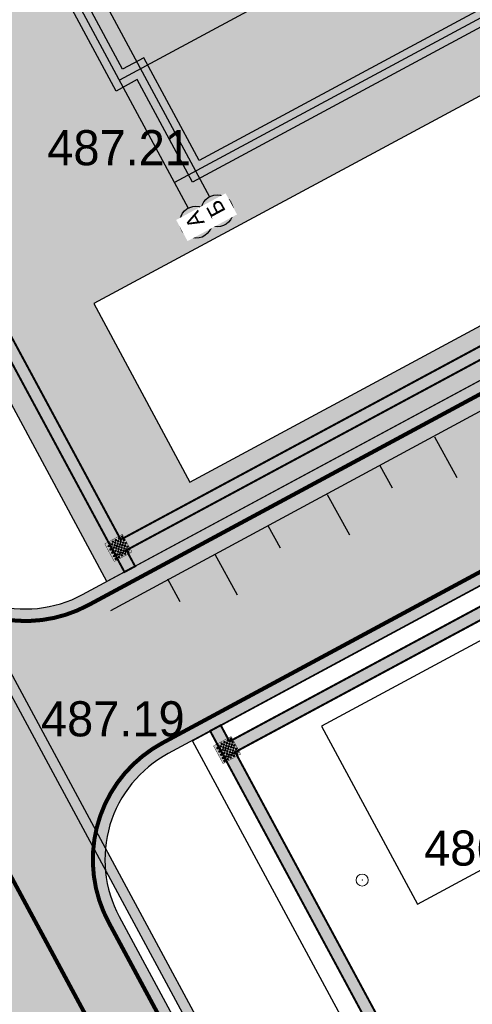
# Model space of a CAD drawing. Extents: x -516234 to 73329, y -4499813 to 47259.
# Tile 38 of 256: x 29626 to 29637, y 36946 to 36971. Entities that reach past the tile are written whole.
import ezdxf

# ---------------------------------------------------------------- set-up
doc = ezdxf.new("R2010")
doc.units = 0
doc.header["$LTSCALE"] = 0.5
doc.header["$MEASUREMENT"] = 0
doc.header["$PDMODE"] = 32
doc.header["$PDSIZE"] = 0.3
doc.linetypes.add('ACAD_ISO03W100', pattern=[30, 12, -18])
for name, color, linetype in [('(002) Рамка', 7, 'Continuous'), ('(004) Точки рельефа', 7, 'Continuous'), ('(007) Здания', 7, 'Continuous'), ('7_газон', 7, 'Continuous'), ('7_лоток', 150, 'Continuous'), ('STOYANKA', 7, 'Continuous'), ("YO'LLLLLLLLLLLLLLLLLLLLL", 7, 'Continuous'), ('ТАКТИЛ', 40, 'Continuous'), ('Штрих Стекло', 7, 'Continuous')]:
    doc.layers.add(name, color=color, linetype=linetype)
doc.styles.add('D-431', font='d431.ttf')
doc.styles.add('style2', font='times.ttf')

# ---------------------------------------------------------------- blocks, each defined once
blk = doc.blocks.new('9633')
at = {"layer": '(004) Точки рельефа', "lineweight": 0, "style": 'D-431'}
for s, p in [('487.21', (28660.36493431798, 36967.28729103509)), ('487.19', (28660.20804909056, 36953.05632561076)), ('486.29', (28669.75343431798, 36949.8350114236))]:
    blk.add_text(s, height=0.875, dxfattribs=at).set_placement(p)
blk = doc.blocks.new('whrthtrh')
at = {"lineweight": 0, "true_color": 0xfeeab9}
h = blk.add_hatch(color=254, dxfattribs=at)
h.dxf.hatch_style = 1
h.paths.add_polyline_path([(545876.9902262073, 4536786.562103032), (545864.1364484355, 4536779.638202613), (545862.7611531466, 4536782.191350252), (545862.2329157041, 4536781.9068064), (545857.2059743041, 4536791.23900122), (545857.7342117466, 4536791.523545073), (545856.5486123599, 4536793.724534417), (545856.0203749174, 4536793.439990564), (545850.9934335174, 4536802.772185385), (545851.5216709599, 4536803.056729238), (545850.146375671, 4536805.609876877), (545863.0001534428, 4536812.533777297), (545864.3754487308, 4536809.980629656), (545864.9036861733, 4536810.26517351), (545869.9306275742, 4536800.932978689), (545869.4023901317, 4536800.648434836), (545870.545618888, 4536798.526103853), (545871.0738563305, 4536798.810647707), (545876.1431683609, 4536789.399794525), (545875.6149309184, 4536789.115250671)])
at = {"layer": '(002) Рамка', "flags": 128}
for points in [[(545876.9902262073, 4536786.562103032), (545864.1364484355, 4536779.638202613), (545862.7611531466, 4536782.191350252), (545862.2329157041, 4536781.9068064), (545857.2059743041, 4536791.23900122), (545857.7342117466, 4536791.523545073), (545856.5486123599, 4536793.724534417), (545856.0203749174, 4536793.439990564), (545850.9934335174, 4536802.772185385), (545851.5216709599, 4536803.056729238), (545850.146375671, 4536805.609876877), (545863.0001534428, 4536812.533777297), (545864.3754487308, 4536809.980629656), (545864.9036861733, 4536810.26517351), (545869.9306275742, 4536800.932978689), (545869.4023901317, 4536800.648434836), (545870.545618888, 4536798.526103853), (545871.0738563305, 4536798.810647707), (545876.1431683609, 4536789.399794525), (545875.6149309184, 4536789.115250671)], [(545876.4483720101, 4536786.724565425), (545864.2989108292, 4536780.18005681), (545862.9236155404, 4536782.73320445), (545862.3953780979, 4536782.448660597), (545857.7478285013, 4536791.076538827), (545858.2760659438, 4536791.361082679), (545856.7110747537, 4536794.266388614), (545856.1828373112, 4536793.981844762), (545851.5352877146, 4536802.609722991), (545852.063525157, 4536802.894266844), (545850.6882298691, 4536805.447414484), (545862.83769105, 4536811.991923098), (545864.212986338, 4536809.438775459), (545864.7412237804, 4536809.723319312), (545869.3887733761, 4536801.095441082), (545868.8605359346, 4536800.810897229), (545870.3831564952, 4536797.984249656), (545870.9113939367, 4536798.268793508), (545875.6013141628, 4536789.562256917), (545875.0730767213, 4536789.277713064)]]:
    blk.add_lwpolyline(points, close=True, dxfattribs=at)
for points in [[(545850.4173027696, 4536805.52864568), (545864.5599632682, 4536779.273702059)], [(545849.889065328, 4536805.244101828), (545864.0317258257, 4536778.989158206)], [(545876.691444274, 4536789.922303), (545862.3141469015, 4536782.177733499)], [(545878.0667395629, 4536787.36915536), (545863.6894421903, 4536779.624585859)]]:
    blk.add_lwpolyline(points, dxfattribs=at)
at = {"layer": '(002) Рамка'}
blk.add_circle((545864.7496591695, 4536778.921543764), 0.4, dxfattribs=at)
at = {"insert": (545864.6225938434, 4536778.723050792), "char_height": 0.4, "width": 0.198660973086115, "attachment_point": 1, "rotation": 118.30897689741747, "style": 'style2', "bg_fill": 2}
blk.add_mtext('{\\fArial|b0|i0|c204|p34;Б}', dxfattribs=at)
at = {"layer": '(002) Рамка'}
blk.add_circle((545864.2214217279, 4536778.636999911), 0.4, dxfattribs=at)
at = {"insert": (545864.0943564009, 4536778.438506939), "char_height": 0.4, "width": 0.198660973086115, "attachment_point": 1, "rotation": 118.30897689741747, "style": 'style2', "bg_fill": 2}
blk.add_mtext('{\\fArial|b0|i0|c204|p34;А}', dxfattribs=at)
blk = doc.blocks.new('345')
at = {"color": 6, "lineweight": 30}
for points, elevation in [([(22762368.85675858, 521682.9312954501), (22762369.3451204, 521681.8847036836)], -419.6640572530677), ([(22762353.09207296, 521674.1566153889), (22762370.00763466, 521682.1924965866)], -419.6640572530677), ([(22762366.187624, 521681.6827453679), (22762366.67598581, 521680.6361536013)], -419.6640572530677), ([(22762367.77727546, 521681.8274762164), (22762368.04702114, 521681.2470277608)], -419.6640572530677), ([(22762363.51848942, 521680.4341952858), (22762364.00685123, 521679.3876035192)], -419.6640572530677), ([(22762365.10814087, 521680.5789261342), (22762365.37788656, 521679.9984776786)], -419.6640572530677), ([(22762362.43900629, 521679.3303760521), (22762362.70875197, 521678.7499275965)], -419.6640572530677), ([(22762360.86109172, 521679.1622420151), (22762361.34945353, 521678.1156502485)], -419.6640572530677), ([(22762359.69786288, 521678.0207796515), (22762359.96760856, 521677.4403311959)], -839.3281145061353), ([(22762358.11994831, 521677.8526456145), (22762358.60831012, 521676.8060538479)], -839.3281145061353), ([(22762355.26233917, 521676.4824204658), (22762355.75070099, 521675.4358286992)], -419.6640572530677), ([(22762356.84025374, 521676.6505545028), (22762357.10999943, 521676.0701060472)], -419.6640572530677), ([(22762354.28842517, 521675.4291314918), (22762354.55817086, 521674.8486830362)], -419.6640572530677)]:
    blk.add_lwpolyline(points, dxfattribs=dict(at, elevation=elevation))
blk = doc.blocks.new('ётактил')
at = {"layer": 'ТАКТИЛ', "lineweight": 30, "ltscale": 2}
h = blk.add_hatch(color=40, dxfattribs=at)
h.dxf.hatch_style = 1
h.paths.add_polyline_path([(132058.6946550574, 43265.0262908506), (132058.6946550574, 43264.5262908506), (132059.1946550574, 43264.5262908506), (132059.1946550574, 43265.0262908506)])
h = blk.add_hatch(color=1, dxfattribs=at)
h.dxf.hatch_style = 1
edge = h.paths.add_edge_path()
edge.add_arc((132058.74294341, 43264.99011024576), 0.02, 0, 360)
h = blk.add_hatch(color=1, dxfattribs=at)
h.dxf.hatch_style = 1
edge = h.paths.add_edge_path()
edge.add_arc((132058.74294341, 43264.90078456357), 0.02, 0, 360)
h = blk.add_hatch(color=1, dxfattribs=at)
h.dxf.hatch_style = 1
edge = h.paths.add_edge_path()
edge.add_arc((132058.7894146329, 43264.94445081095), 0.02, 0, 360)
h = blk.add_hatch(color=1, dxfattribs=at)
h.dxf.hatch_style = 1
edge = h.paths.add_edge_path()
edge.add_arc((132058.7894146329, 43264.85512512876), 0.02, 0, 360)
h = blk.add_hatch(color=1, dxfattribs=at)
h.dxf.hatch_style = 1
edge = h.paths.add_edge_path()
edge.add_arc((132058.840005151, 43264.99011024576), 0.02, 0, 360)
h = blk.add_hatch(color=1, dxfattribs=at)
h.dxf.hatch_style = 1
edge = h.paths.add_edge_path()
edge.add_arc((132058.840005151, 43264.90078456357), 0.02, 0, 360)
h = blk.add_hatch(color=1, dxfattribs=at)
h.dxf.hatch_style = 1
edge = h.paths.add_edge_path()
edge.add_arc((132058.8859739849, 43264.94445081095), 0.02, 0, 360)
h = blk.add_hatch(color=1, dxfattribs=at)
h.dxf.hatch_style = 1
edge = h.paths.add_edge_path()
edge.add_arc((132058.8859739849, 43264.85512512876), 0.02, 0, 360)
h = blk.add_hatch(color=1, dxfattribs=at)
h.dxf.hatch_style = 1
edge = h.paths.add_edge_path()
edge.add_arc((132058.9291368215, 43264.99011024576), 0.02, 0, 360)
h = blk.add_hatch(color=1, dxfattribs=at)
h.dxf.hatch_style = 1
edge = h.paths.add_edge_path()
edge.add_arc((132058.9291368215, 43264.90078456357), 0.02, 0, 360)
h = blk.add_hatch(color=1, dxfattribs=at)
h.dxf.hatch_style = 1
edge = h.paths.add_edge_path()
edge.add_arc((132058.9756080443, 43264.94445081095), 0.02, 0, 360)
h = blk.add_hatch(color=1, dxfattribs=at)
h.dxf.hatch_style = 1
edge = h.paths.add_edge_path()
edge.add_arc((132058.9756080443, 43264.85512512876), 0.02, 0, 360)
h = blk.add_hatch(color=1, dxfattribs=at)
h.dxf.hatch_style = 1
edge = h.paths.add_edge_path()
edge.add_arc((132059.0261985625, 43264.99011024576), 0.02, 0, 360)
h = blk.add_hatch(color=1, dxfattribs=at)
h.dxf.hatch_style = 1
edge = h.paths.add_edge_path()
edge.add_arc((132059.0261985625, 43264.90078456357), 0.02, 0, 360)
h = blk.add_hatch(color=1, dxfattribs=at)
h.dxf.hatch_style = 1
edge = h.paths.add_edge_path()
edge.add_arc((132059.0721673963, 43264.94445081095), 0.02, 0, 360)
h = blk.add_hatch(color=1, dxfattribs=at)
h.dxf.hatch_style = 1
edge = h.paths.add_edge_path()
edge.add_arc((132059.0721673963, 43264.85512512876), 0.02, 0, 360)
h = blk.add_hatch(color=1, dxfattribs=at)
h.dxf.hatch_style = 1
edge = h.paths.add_edge_path()
edge.add_arc((132059.1047372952, 43264.99011024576), 0.02, 0, 360)
h = blk.add_hatch(color=1, dxfattribs=at)
h.dxf.hatch_style = 1
edge = h.paths.add_edge_path()
edge.add_arc((132059.1047372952, 43264.90078456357), 0.02, 0, 360)
h = blk.add_hatch(color=1, dxfattribs=at)
h.dxf.hatch_style = 1
edge = h.paths.add_edge_path()
edge.add_arc((132059.151208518, 43264.94445081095), 0.02, 0, 360)
h = blk.add_hatch(color=1, dxfattribs=at)
h.dxf.hatch_style = 1
edge = h.paths.add_edge_path()
edge.add_arc((132059.151208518, 43264.85512512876), 0.02, 0, 360)
h = blk.add_hatch(color=1, dxfattribs=at)
h.dxf.hatch_style = 1
edge = h.paths.add_edge_path()
edge.add_arc((132058.74294341, 43264.8122477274), 0.02, 0, 360)
h = blk.add_hatch(color=1, dxfattribs=at)
h.dxf.hatch_style = 1
edge = h.paths.add_edge_path()
edge.add_arc((132058.74294341, 43264.72805481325), 0.02, 0, 360)
h = blk.add_hatch(color=1, dxfattribs=at)
h.dxf.hatch_style = 1
edge = h.paths.add_edge_path()
edge.add_arc((132058.74294341, 43264.6328701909), 0.02, 0, 360)
h = blk.add_hatch(color=1, dxfattribs=at)
h.dxf.hatch_style = 1
edge = h.paths.add_edge_path()
edge.add_arc((132058.7894146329, 43264.76658829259), 0.02, 0, 360)
h = blk.add_hatch(color=1, dxfattribs=at)
h.dxf.hatch_style = 1
edge = h.paths.add_edge_path()
edge.add_arc((132058.7894146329, 43264.68239537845), 0.02, 0, 360)
h = blk.add_hatch(color=1, dxfattribs=at)
h.dxf.hatch_style = 1
edge = h.paths.add_edge_path()
edge.add_arc((132058.840005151, 43264.8122477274), 0.02, 0, 360)
h = blk.add_hatch(color=1, dxfattribs=at)
h.dxf.hatch_style = 1
edge = h.paths.add_edge_path()
edge.add_arc((132058.840005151, 43264.72805481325), 0.02, 0, 360)
h = blk.add_hatch(color=1, dxfattribs=at)
h.dxf.hatch_style = 1
edge = h.paths.add_edge_path()
edge.add_arc((132058.840005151, 43264.6328701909), 0.02, 0, 360)
h = blk.add_hatch(color=1, dxfattribs=at)
h.dxf.hatch_style = 1
edge = h.paths.add_edge_path()
edge.add_arc((132058.8859739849, 43264.76658829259), 0.02, 0, 360)
h = blk.add_hatch(color=1, dxfattribs=at)
h.dxf.hatch_style = 1
edge = h.paths.add_edge_path()
edge.add_arc((132058.8859739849, 43264.68239537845), 0.02, 0, 360)
h = blk.add_hatch(color=1, dxfattribs=at)
h.dxf.hatch_style = 1
edge = h.paths.add_edge_path()
edge.add_arc((132058.9291368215, 43264.8122477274), 0.02, 0, 360)
h = blk.add_hatch(color=1, dxfattribs=at)
h.dxf.hatch_style = 1
edge = h.paths.add_edge_path()
edge.add_arc((132058.9291368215, 43264.72805481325), 0.02, 0, 360)
h = blk.add_hatch(color=1, dxfattribs=at)
h.dxf.hatch_style = 1
edge = h.paths.add_edge_path()
edge.add_arc((132058.9291368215, 43264.6328701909), 0.02, 0, 360)
h = blk.add_hatch(color=1, dxfattribs=at)
h.dxf.hatch_style = 1
edge = h.paths.add_edge_path()
edge.add_arc((132058.9756080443, 43264.76658829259), 0.02, 0, 360)
h = blk.add_hatch(color=1, dxfattribs=at)
h.dxf.hatch_style = 1
edge = h.paths.add_edge_path()
edge.add_arc((132058.9756080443, 43264.68239537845), 0.02, 0, 360)
h = blk.add_hatch(color=1, dxfattribs=at)
h.dxf.hatch_style = 1
edge = h.paths.add_edge_path()
edge.add_arc((132059.0261985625, 43264.8122477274), 0.02, 0, 360)
h = blk.add_hatch(color=1, dxfattribs=at)
h.dxf.hatch_style = 1
edge = h.paths.add_edge_path()
edge.add_arc((132059.0261985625, 43264.72805481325), 0.02, 0, 360)
h = blk.add_hatch(color=1, dxfattribs=at)
h.dxf.hatch_style = 1
edge = h.paths.add_edge_path()
edge.add_arc((132059.0261985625, 43264.6328701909), 0.02, 0, 360)
h = blk.add_hatch(color=1, dxfattribs=at)
h.dxf.hatch_style = 1
edge = h.paths.add_edge_path()
edge.add_arc((132059.0721673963, 43264.76658829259), 0.02, 0, 360)
h = blk.add_hatch(color=1, dxfattribs=at)
h.dxf.hatch_style = 1
edge = h.paths.add_edge_path()
edge.add_arc((132059.0721673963, 43264.68239537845), 0.02, 0, 360)
h = blk.add_hatch(color=1, dxfattribs=at)
h.dxf.hatch_style = 1
edge = h.paths.add_edge_path()
edge.add_arc((132059.1047372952, 43264.8122477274), 0.02, 0, 360)
h = blk.add_hatch(color=1, dxfattribs=at)
h.dxf.hatch_style = 1
edge = h.paths.add_edge_path()
edge.add_arc((132059.1047372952, 43264.72805481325), 0.02, 0, 360)
h = blk.add_hatch(color=1, dxfattribs=at)
h.dxf.hatch_style = 1
edge = h.paths.add_edge_path()
edge.add_arc((132059.1047372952, 43264.6328701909), 0.02, 0, 360)
h = blk.add_hatch(color=1, dxfattribs=at)
h.dxf.hatch_style = 1
edge = h.paths.add_edge_path()
edge.add_arc((132059.151208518, 43264.76658829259), 0.02, 0, 360)
h = blk.add_hatch(color=1, dxfattribs=at)
h.dxf.hatch_style = 1
edge = h.paths.add_edge_path()
edge.add_arc((132059.151208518, 43264.68239537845), 0.02, 0, 360)
h = blk.add_hatch(color=1, dxfattribs=at)
h.dxf.hatch_style = 1
edge = h.paths.add_edge_path()
edge.add_arc((132058.7894146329, 43264.58721075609), 0.02, 0, 360)
h = blk.add_hatch(color=1, dxfattribs=at)
h.dxf.hatch_style = 1
edge = h.paths.add_edge_path()
edge.add_arc((132058.8859739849, 43264.58721075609), 0.02, 0, 360)
h = blk.add_hatch(color=1, dxfattribs=at)
h.dxf.hatch_style = 1
edge = h.paths.add_edge_path()
edge.add_arc((132058.9756080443, 43264.58721075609), 0.02, 0, 360)
h = blk.add_hatch(color=1, dxfattribs=at)
h.dxf.hatch_style = 1
edge = h.paths.add_edge_path()
edge.add_arc((132059.0721673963, 43264.58721075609), 0.02, 0, 360)
h = blk.add_hatch(color=1, dxfattribs=at)
h.dxf.hatch_style = 1
edge = h.paths.add_edge_path()
edge.add_arc((132059.151208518, 43264.58721075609), 0.02, 0, 360)
at = {"color": 1, "lineweight": 5, "ltscale": 2}
for centre in [(132058.74294341, 43264.99011024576), (132058.74294341, 43264.90078456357), (132058.7894146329, 43264.94445081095), (132058.7894146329, 43264.85512512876), (132058.840005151, 43264.99011024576), (132058.840005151, 43264.90078456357), (132058.8859739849, 43264.94445081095), (132058.8859739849, 43264.85512512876), (132058.9291368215, 43264.99011024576), (132058.9291368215, 43264.90078456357), (132058.9756080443, 43264.94445081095), (132058.9756080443, 43264.85512512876), (132059.0261985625, 43264.99011024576), (132059.0261985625, 43264.90078456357), (132059.0721673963, 43264.94445081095), (132059.0721673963, 43264.85512512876), (132059.1047372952, 43264.99011024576), (132059.1047372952, 43264.90078456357), (132059.151208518, 43264.94445081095), (132059.151208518, 43264.85512512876), (132058.74294341, 43264.8122477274), (132058.74294341, 43264.72805481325), (132058.74294341, 43264.6328701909), (132058.7894146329, 43264.76658829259), (132058.7894146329, 43264.68239537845), (132058.840005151, 43264.8122477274), (132058.840005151, 43264.72805481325), (132058.840005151, 43264.6328701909), (132058.8859739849, 43264.76658829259), (132058.8859739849, 43264.68239537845), (132058.9291368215, 43264.8122477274), (132058.9291368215, 43264.72805481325), (132058.9291368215, 43264.6328701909), (132058.9756080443, 43264.76658829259), (132058.9756080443, 43264.68239537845), (132059.0261985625, 43264.8122477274), (132059.0261985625, 43264.72805481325), (132059.0261985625, 43264.6328701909), (132059.0721673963, 43264.76658829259), (132059.0721673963, 43264.68239537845), (132059.1047372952, 43264.8122477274), (132059.1047372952, 43264.72805481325), (132059.1047372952, 43264.6328701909), (132059.151208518, 43264.76658829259), (132059.151208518, 43264.68239537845), (132058.7894146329, 43264.58721075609), (132058.8859739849, 43264.58721075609), (132058.9756080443, 43264.58721075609), (132059.0721673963, 43264.58721075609), (132059.151208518, 43264.58721075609)]:
    blk.add_circle(centre, 0.02, dxfattribs=at)
at = {"layer": 'ТАКТИЛ', "color": 11, "lineweight": 0, "true_color": 0xff7070, "const_width": 0.01}
blk.add_lwpolyline([(132058.6946550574, 43265.0262908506), (132058.6946550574, 43264.5262908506), (132059.1946550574, 43264.5262908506), (132059.1946550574, 43265.0262908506), (132058.6946550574, 43265.0262908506)], dxfattribs=at)

msp = doc.modelspace()

# ---------------------------------------------------------------- hatches: boundary and pattern name
at = {"layer": '7_газон', "lineweight": 0, "true_color": 0x5c5c5c, "transparency": 33554687}
h = msp.add_hatch(color=251, dxfattribs=at)
h.dxf.hatch_style = 1
edge = h.paths.add_edge_path(flags=16)
edge.add_line((29676.9670253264, 36922.96084250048), (29652.77291892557, 36909.92828613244))
edge.add_arc((29654.19563818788, 36907.28709892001), 2.999999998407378, 118.3098620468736, 208.3098621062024)
edge.add_line((29651.55445097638, 36905.86437965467), (29669.68837844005, 36872.19990448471))
edge.add_arc((29672.32956565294, 36873.62262374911), 2.999999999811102, 208.30986207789, 298.2780487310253)
edge.add_line((29673.75081818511, 36870.98064698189), (29697.06899177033, 36883.5246684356))
edge.add_arc((29695.17398839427, 36887.04730412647), 4.000000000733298, 298.2780487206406, 388.3063323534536)
edge.add_line((29698.69568820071, 36888.94404619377), (29681.03101944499, 36921.74221183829))
edge.add_arc((29678.3897445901, 36920.31965528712), 3.00000000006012, 28.30633236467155, 118.3098620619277)
edge = h.paths.add_edge_path(flags=16)
edge.add_arc((29582.9855072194, 36967.89968877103), 30.00000001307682, 100.3549001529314, 118.3098620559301)
edge.add_line((29568.75831457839, 36994.31156091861), (29528.13142186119, 36972.42721186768))
edge.add_arc((29529.55414112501, 36969.78602465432), 2.999999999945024, 118.3098620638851, 225.976051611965)
edge.add_arc((29494.80619221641, 36933.83355539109), 46.99999999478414, 28.309861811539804, 45.97605160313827, ccw=False)
edge.add_line((29536.18479198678, 36956.12282367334), (29686.13726511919, 36677.7456560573))
edge.add_arc((29688.77845233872, 36679.16837530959), 2.999999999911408, 208.3098618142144, 354.8617095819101)
edge.add_line((29691.76639664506, 36678.8996955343), (29699.50725581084, 36764.98453772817))
edge.add_arc((29669.62781274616, 36767.67133548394), 30.00000000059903, 354.8617095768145, 388.3098620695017)
edge.add_line((29696.03968487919, 36781.89852812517), (29580.77358266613, 36995.88266607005))
edge.add_arc((29578.13239545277, 36994.45994680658), 2.999999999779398, 28.30986205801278, 100.3549001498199)
edge = h.paths.add_edge_path()
edge.add_line((29429.45156085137, 37065.40154354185), (29443.21523881, 37039.99022628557))
edge.add_line((29443.21523881, 37039.99022628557), (29467.007078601, 36995.82219918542))
edge.add_arc((29480.21301466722, 37002.93579550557), 14.99999999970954, 208.3098620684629, 253.3098622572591)
edge.add_line((29475.90507996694, 36988.56771635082), (29508.30438760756, 36978.85353674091))
edge.add_arc((29494.80619219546, 36933.83355536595), 47.00000002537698, 63.28493720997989, 73.30986224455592, ccw=False)
edge.add_arc((29520.43076144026, 36984.74898970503), 10.00000000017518, 243.284937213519, 298.3098620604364)
edge.add_line((29525.17315898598, 36975.94503232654), (29566.62423568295, 36998.27334173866))
edge.add_arc((29582.98550721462, 36967.89968878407), 34.49999999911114, 90.70226828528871, 118.3098620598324, ccw=False)
edge.add_line((29582.56265496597, 37002.39709732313), (29601.16238589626, 37002.62508366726))
edge.add_arc((29600.79468828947, 37032.62283022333), 29.99999999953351, 270.7022682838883, 298.3364137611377)
edge.add_line((29615.03411904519, 37006.21755401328), (29627.39519750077, 37012.88344606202))
edge.add_arc((29631.42970288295, 37005.4019511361), 8.500000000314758, 28.306332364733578, 118.3364137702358, ccw=False)
edge.add_line((29638.91331497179, 37009.43252803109), (29702.65760048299, 36891.0778810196))
edge.add_arc((29695.17398839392, 36887.04730412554), 8.499999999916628, -61.72195127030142, 28.306332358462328, ccw=False)
edge.add_line((29699.20087056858, 36879.56170328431), (29664.33022544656, 36860.80302483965))
edge.add_arc((29666.69897966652, 36856.39973022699), 5.000000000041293, 118.2780487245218, 208.3098620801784)
edge.add_line((29662.29700097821, 36854.02853145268), (29700.001465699, 36784.03260702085))
edge.add_arc((29669.62781274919, 36767.67133548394), 34.49999999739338, -5.138290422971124, 28.30986207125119, ccw=False)
edge.add_line((29703.98917227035, 36764.58151806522), (29695.14768138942, 36666.25672866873))
edge.add_arc((29710.0874029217, 36664.91332979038), 15.00000000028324, 174.8617095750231, 208.3098618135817)
edge.add_line((29696.8814668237, 36657.7997335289), (29738.10817600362, 36581.26498698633))
edge.add_arc((29696.72957622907, 36558.97571869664), 47.00000000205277, -16.690138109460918, 28.3098618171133, ccw=False)
edge.add_line((29741.74955749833, 36545.47752301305), (29732.03538262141, 36513.07823193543))
edge.add_arc((29746.40346174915, 36508.77029714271), 14.99999999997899, 163.309861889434, 208.3098620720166)
edge.add_line((29733.19752568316, 36501.65670082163), (29762.25672105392, 36447.71016536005))
edge.add_line((29762.25672105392, 36447.71016536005), (29788.31828072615, 36389.8396773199))
edge.add_line((29788.31828072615, 36389.8396773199), (29723.7285416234, 36509.74639209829))
edge.add_line((29723.7285416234, 36509.74639209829), (29735.04445390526, 36547.48789258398))
edge.add_arc((29696.7295762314, 36558.97571869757), 39.9999999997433, 343.3098618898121, 388.3098618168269)
edge.add_line((29731.94540582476, 36577.94530873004), (29530.02202180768, 36952.80314541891))
edge.add_arc((29494.80619221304, 36933.83355538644), 40.00000000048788, 28.30986181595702, 73.30986225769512)
edge.add_line((29506.29401808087, 36972.14843313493), (29468.5366372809, 36983.46910649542))
edge.add_line((29468.5366372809, 36983.46910649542), (29424.2348273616, 37065.40154354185))
edge = h.paths.add_edge_path(flags=16)
edge.add_line((29653.96902770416, 36965.66145273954), (29629.77229082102, 36952.62747941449))
edge.add_arc((29631.19501008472, 36949.98629220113), 2.999999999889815, 118.3098620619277, 208.3098620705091)
edge.add_line((29628.55382287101, 36948.56357293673), (29646.57493355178, 36915.10853490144))
edge.add_arc((29649.2161207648, 36916.53125416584), 2.999999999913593, 208.3098620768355, 298.3098620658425)
edge.add_line((29650.63884002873, 36913.89006695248), (29674.83351591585, 36926.92293008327))
edge.add_arc((29673.4107966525, 36929.56411729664), 2.999999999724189, 298.3098620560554, 388.3063323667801)
edge.add_line((29676.05207150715, 36930.98667384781), (29658.03302182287, 36964.44282207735))
edge.add_arc((29655.3917469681, 36963.02026552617), 2.999999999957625, 28.30633236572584, 118.3098620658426)
edge = h.paths.add_edge_path(flags=16)
edge.add_line((29653.05407388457, 36973.68728408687), (29634.95140268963, 37007.29869320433))
edge.add_arc((29631.42970288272, 37005.4019511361), 4.00000000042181, 28.30633236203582, 118.3364137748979)
edge.add_line((29629.53111211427, 37008.92265463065), (29617.1700336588, 37002.25676258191))
edge.add_arc((29600.79468827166, 37032.6228302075), 34.49999999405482, 278.95978604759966, 298.33641380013, ccw=False)
edge.add_arc((29606.63498333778, 36995.58040921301), 3.000000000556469, 98.95978601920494, 208.3098621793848)
edge.add_line((29603.99379612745, 36994.15768994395), (29623.57430544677, 36957.80772818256))
edge.add_arc((29626.21549265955, 36959.23044744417), 2.9999999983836, 208.3098620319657, 298.3098620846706)
edge.add_line((29627.6382119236, 36956.58926023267), (29651.83551829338, 36969.62354032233))
edge.add_arc((29650.41279902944, 36972.26472753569), 3.000000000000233, 298.3098620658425, 388.306332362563)
at = {"layer": 'Штрих Стекло', "lineweight": 50, "true_color": 0xffffff}
h = msp.add_hatch(color=7, dxfattribs=at)
h.dxf.hatch_style = 1
h.paths.add_polyline_path([(29651.30086291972, 36970.69856275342), (29641.89627391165, 36988.17325228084), (29638.77592500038, 36986.49242462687), (29644.41685140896, 36976.02040595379), (29643.88861396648, 36975.73586210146), (29645.26390925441, 36973.18271446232), (29627.92011321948, 36963.84019129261), (29630.315023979, 36959.39419281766)], flags=16)
h.paths.add_polyline_path([(29611.0846019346, 36995.09423998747), (29612.50732119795, 36992.45305277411), (29629.85111722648, 37001.79557593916), (29631.22641251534, 36999.24242830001), (29631.75464995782, 36999.52697215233), (29637.35320573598, 36989.13361184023), (29640.47454384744, 36990.81497234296), (29632.0838115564, 37006.40581225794)], flags=16)
edge = h.paths.add_edge_path()
edge.add_line((29651.83551829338, 36969.62354032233), (29628.24292426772, 36956.91499855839))
edge.add_line((29628.24292426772, 36956.91499855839), (29623.83249474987, 36965.1026790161))
edge.add_line((29623.83249474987, 36965.1026790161), (29620.58659499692, 36963.3542213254))
edge.add_line((29620.58659499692, 36963.3542213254), (29619.16387573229, 36965.9954085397))
edge.add_line((29619.16387573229, 36965.9954085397), (29622.40977548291, 36967.74386622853))
edge.add_line((29622.40977548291, 36967.74386622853), (29612.73528449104, 36985.70393931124))
edge.add_line((29612.73528449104, 36985.70393931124), (29609.48938472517, 36983.95548160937))
edge.add_line((29609.48938472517, 36983.95548160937), (29608.06666546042, 36986.59666882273))
edge.add_line((29608.06666546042, 36986.59666882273), (29611.31256522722, 36988.3451265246))
edge.add_line((29611.31256522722, 36988.3451265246), (29605.85476825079, 36998.47717713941))
edge.add_arc((29606.63498325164, 36995.5804096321), 2.999999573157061, 98.95978564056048, 105.07431684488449, ccw=False)
edge.add_arc((29600.7946882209, 37032.62283049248), 34.50000028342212, 278.9597860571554, 283.6378392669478)
edge.add_line((29608.92923504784, 36999.09554060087), (29610.39768825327, 36996.36945125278))
edge.add_line((29610.39768825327, 36996.36945125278), (29631.39737547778, 37007.6812807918))
edge.add_line((29631.39737547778, 37007.6812807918), (29630.52688827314, 37009.29873516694))
edge.add_arc((29631.42970288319, 37005.40195113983), 3.999999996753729, 79.62889569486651, 103.04425891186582, ccw=False)
edge.add_line((29632.14979521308, 37009.33660068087), (29641.7551844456, 36991.50481062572))
edge.add_line((29641.7551844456, 36991.50481062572), (29643.08103305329, 36992.20641463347))
edge.add_line((29643.08103305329, 36992.20641463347), (29644.49746403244, 36989.57442644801))
edge.add_line((29644.49746403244, 36989.57442644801), (29643.17790371, 36988.86362341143))
edge.add_line((29643.17790371, 36988.86362341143), (29652.96688927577, 36970.69099851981))
edge.add_arc((29650.41315470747, 36972.26435056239), 2.999499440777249, 298.3072955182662, 328.3628395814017, ccw=False)

# ---------------------------------------------------------------- linework, layer by layer
at = {"layer": '(002) Рамка', "flags": 128}
msp.add_lwpolyline([(29654.57961923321, 36964.60629773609), (29633.59182820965, 36953.31101558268), (29635.9821890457, 36948.87346374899), (29642.93731526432, 36952.61995775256), (29642.32080358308, 36953.76447221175), (29651.74103799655, 36958.83883759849), (29652.35754967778, 36957.6943231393), (29654.20638082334, 36958.69022667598), (29657.33636320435, 36952.8796148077), (29658.21675894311, 36953.35385456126), (29658.83327062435, 36952.20934010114), (29660.70797684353, 36953.21918167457)], close=True, dxfattribs=at)
at = {"layer": '(004) Точки рельефа', "color": 0, "linetype": 'ByBlock', "lineweight": 0}
msp.add_point((29634.60482980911, 36949.47554540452), dxfattribs=at)

# ---------------------------------------------------------------- block references
at = {"layer": '(007) Здания', "color": 18, "true_color": 0x000000}
msp.add_blockref('9633', (966.3948420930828, 0), dxfattribs=at)
at = {"layer": '7_лоток', "color": 6, "lineweight": 40, "rotation": 298.3098619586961}
for p in [(-71089.1953378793, 132704.0067982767), (-71086.4856541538, 132698.9719284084)]:
    msp.add_blockref('ётактил', p, dxfattribs=at)

# ---------------------------------------------------------------- next in the draw order: block references
at = {"layer": '(002) Рамка'}
msp.add_blockref('whrthtrh', (-516233.7582701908, -4499812.770154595), dxfattribs=at)

# ---------------------------------------------------------------- next in the draw order: hatches: boundary and pattern name
at = {"lineweight": 0}
h = msp.add_hatch(color=40, dxfattribs=at)
h.dxf.hatch_style = 1
h.paths.add_polyline_path([(29612.79937741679, 36987.27186534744), (29628.58920325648, 36957.9590646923), (29651.96955941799, 36970.54198584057), (29641.70243743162, 36989.60224038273), (29637.2553055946, 36987.20671911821), (29637.11303366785, 36987.47083783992), (29641.56016550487, 36989.86635910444), (29632.21584962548, 37007.21348319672), (29608.84020943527, 36994.62180719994), (29612.6571054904, 36987.53598406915), (29616.7949654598, 36989.76491091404), (29616.93723738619, 36989.50079219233)], flags=16)
edge = h.paths.add_edge_path()
edge.add_arc((29651.91280244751, 36970.5758978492), 0.7416366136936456, 300.9286794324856, 325.06649702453)
edge.add_line((29652.52080888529, 36970.15121792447), (29631.34773675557, 37009.45767057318))
edge.add_line((29631.34773675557, 37009.45767057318), (29631.08361803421, 37009.31539864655))
edge.add_line((29631.08361803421, 37009.31539864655), (29632.07357769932, 37007.4776019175))
edge.add_line((29632.07357769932, 37007.4776019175), (29608.43381878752, 36994.74365399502))
edge.add_line((29608.43381878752, 36994.74365399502), (29612.39298677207, 36987.39371214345))
edge.add_line((29612.39298677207, 36987.39371214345), (29605.34982087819, 36983.59979411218))
edge.add_line((29605.34982087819, 36983.59979411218), (29605.4920928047, 36983.33567539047))
edge.add_line((29605.4920928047, 36983.33567539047), (29612.53525869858, 36987.12959342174))
edge.add_line((29612.53525869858, 36987.12959342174), (29628.68312232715, 36957.15211853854))
edge.add_line((29628.68312232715, 36957.15211853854), (29628.94724104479, 36957.29439046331))
edge.add_line((29628.94724104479, 36957.29439046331), (29628.73147518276, 36957.69494597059))
edge.add_line((29628.73147518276, 36957.69494597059), (29652.11183134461, 36970.27786711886))
edge.add_line((29652.11183134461, 36970.27786711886), (29652.29398193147, 36969.93971621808))
h = msp.add_hatch(color=40, dxfattribs=at)
h.dxf.hatch_style = 1
h.paths.add_polyline_path([(29654.82151506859, 36965.2475127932), (29631.44115890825, 36952.66459163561), (29646.37555201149, 36924.93984709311), (29651.56988690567, 36927.7378616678), (29651.71215883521, 36927.4737429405), (29646.51782393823, 36924.67572837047), (29651.59217258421, 36915.25550183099), (29674.97252876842, 36927.83842299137), (29669.15839255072, 36938.63201777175), (29665.50361689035, 36936.66331229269), (29665.36134496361, 36936.9274310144), (29669.01612062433, 36938.89613649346), (29661.94994828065, 36952.01403298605), (29658.29517261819, 36950.04532750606), (29658.15290069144, 36950.30944622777), (29661.80767635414, 36952.27815170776)], flags=16)
edge = h.paths.add_edge_path()
edge.add_line((29675.1124181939, 36927.5787266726), (29651.73682650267, 36914.98696043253))
edge.add_line((29651.73682650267, 36914.98696043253), (29651.94785916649, 36914.59519180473))
edge.add_line((29651.94785916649, 36914.59519180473), (29651.68375497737, 36914.45291674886))
edge.add_line((29651.68375497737, 36914.45291674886), (29646.25370521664, 36924.53345644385))
edge.add_line((29646.25370521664, 36924.53345644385), (29639.2105393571, 36920.7395384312))
edge.add_line((29639.2105393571, 36920.7395384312), (29639.06826743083, 36921.00365715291))
edge.add_line((29639.06826743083, 36921.00365715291), (29646.11143329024, 36924.79757516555))
edge.add_line((29646.11143329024, 36924.79757516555), (29630.8172012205, 36953.19033771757))
edge.add_line((29630.8172012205, 36953.19033771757), (29631.08131993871, 36953.33260964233))
edge.add_line((29631.08131993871, 36953.33260964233), (29631.29888697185, 36952.92871037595))
edge.add_line((29631.29888697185, 36952.92871037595), (29654.67924313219, 36965.51163153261))
edge.add_line((29654.67924313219, 36965.51163153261), (29654.48144876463, 36965.87882411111))
edge.add_arc((29655.40626676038, 36962.97013751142), 3.052170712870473, 101.84224824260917, 107.63808179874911, ccw=False)
edge.add_line((29654.77990704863, 36965.95734683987), (29675.5284041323, 36927.43909057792))
edge.add_arc((29673.41079666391, 36929.56411727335), 2.999999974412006, 309.0010962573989, 314.89980518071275, ccw=False)
edge.add_line((29675.29880242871, 36927.23271553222), (29675.1124181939, 36927.5787266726))
at = {"layer": "YO'LLLLLLLLLLLLLLLLLLLLL", "true_color": 0x00bfff}
h = msp.add_hatch(color=140, dxfattribs=at)
h.dxf.hatch_style = 1
edge = h.paths.add_edge_path(flags=16)
edge.add_line((29604.43399398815, 36994.39480983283), (29670.12857632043, 36872.43702437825))
edge.add_arc((29672.32956566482, 36873.62262376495), 2.499999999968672, 208.309862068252, 298.278048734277)
edge.add_line((29673.51394277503, 36871.42097645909), (29696.83211634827, 36883.96499789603))
edge.add_arc((29695.17398839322, 36887.04730412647), 3.500000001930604, 298.2780487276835, 388.3063323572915)
edge.add_line((29698.25547572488, 36888.70695343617), (29634.51119021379, 37007.06160044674))
edge.add_arc((29631.42970288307, 37005.4019511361), 3.500000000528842, 28.30633237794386, 118.3364137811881)
edge.add_line((29629.76843596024, 37008.48256669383), (29617.40735750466, 37001.8166746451))
edge.add_arc((29600.79468829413, 37032.6228302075), 34.99999998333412, 278.9597860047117, 298.3364137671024, ccw=False)
edge.add_arc((29606.63498333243, 36995.58040921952), 2.500000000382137, 98.95978600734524, 208.3098620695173)
edge = h.paths.add_edge_path()
edge.add_arc((29600.79468828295, 37032.62283023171), 34.75000000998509, 278.9597860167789, 298.3364137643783)
edge.add_line((29617.28869558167, 37002.0367186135), (29629.64977403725, 37008.70261066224))
edge.add_arc((29631.42970288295, 37005.40195113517), 3.750000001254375, 28.306332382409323, 118.33641377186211, ccw=False)
edge.add_line((29634.73129645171, 37007.18014682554), (29698.4755819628, 36888.82549981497))
edge.add_arc((29695.17398839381, 36887.04730412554), 3.750000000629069, -61.72195127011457, 28.306332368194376, ccw=False)
edge.add_line((29696.9505540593, 36883.74483316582), (29673.63238048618, 36871.20081172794))
edge.add_arc((29672.32956566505, 36873.62262376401), 2.74999999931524, 208.3098620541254, 298.2780487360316, ccw=False)
edge.add_line((29669.90847738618, 36872.3184644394), (29604.2138950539, 36994.27624989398))
edge.add_arc((29606.63498333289, 36995.58040921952), 2.750000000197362, 98.9597860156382, 208.3098620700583, ccw=False)
edge = h.paths.add_edge_path()
edge.add_line((29596.94986710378, 36997.82309186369), (29587.75359240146, 36997.71036845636))
edge.add_arc((29588.9861658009, 36994.97527021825), 2.999999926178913, 114.2587324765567, 124.2595781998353)
edge.add_line((29587.29733653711, 36997.45475711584), (29597.41225126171, 36997.57874075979))
edge.add_arc((29595.78470484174, 36995.0586031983), 3.000000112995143, 57.144958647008, 67.14580375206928)
edge = h.paths.add_edge_path()
edge.add_line((29526.90857057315, 36971.2005763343), (29568.99543445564, 36993.87136305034))
edge.add_arc((29582.98550722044, 36967.89968876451), 29.50000001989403, 100.35490015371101, 118.30986205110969, ccw=False)
edge.add_arc((29578.13239545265, 36994.45994680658), 2.499999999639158, 28.309862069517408, 100.35490015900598, ccw=False)
edge.add_line((29580.33338479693, 36995.64554619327), (29695.59948701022, 36781.66140824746))
edge.add_arc((29669.62781274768, 36767.67133548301), 29.49999999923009, -5.1382904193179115, 28.30986207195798, ccw=False)
edge.add_line((29699.0092650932, 36765.02931769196), (29691.11988759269, 36677.29282713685))
edge.add_arc((29688.77845223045, 36679.16837538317), 3.00000012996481, 321.3044000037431, 331.3052450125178)
edge.add_line((29691.41002270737, 36677.72794572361), (29699.25826045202, 36765.00692771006))
edge.add_arc((29669.62781274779, 36767.67133548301), 29.74999999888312, 354.8617095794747, 388.3098620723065)
edge.add_line((29695.81958594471, 36781.77996818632), (29580.55348373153, 36995.7641061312))
edge.add_arc((29578.13239545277, 36994.45994680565), 2.749999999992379, 28.30986207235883, 100.3549001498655)
edge.add_arc((29582.9855072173, 36967.89968877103), 29.7500000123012, 100.3549001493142, 118.309862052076)
edge.add_line((29568.87687451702, 36994.09146198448), (29527.19442439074, 36971.63851944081))
edge.add_arc((29529.55414118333, 36969.78602461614), 3.000000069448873, 141.8663265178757, 151.8671717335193)

# ---------------------------------------------------------------- next in the draw order: linework, layer by layer
at = {"layer": '(002) Рамка', "flags": 128}
for points in [[(29651.83551829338, 36969.62354032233), (29628.24292426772, 36956.91499855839), (29623.83249474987, 36965.1026790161), (29620.58659499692, 36963.3542213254), (29619.16387573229, 36965.9954085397), (29622.40977548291, 36967.74386622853), (29612.73528449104, 36985.70393931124), (29609.48938472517, 36983.95548160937), (29608.06666546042, 36986.59666882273), (29611.31256522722, 36988.3451265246), (29605.85476825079, 36998.47717713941, -0.02668600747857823), (29606.16775973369, 36998.54380289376, 0.02041469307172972), (29608.92923504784, 36999.09554060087), (29610.39768825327, 36996.36945125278), (29631.39737547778, 37007.6812807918), (29630.52688827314, 37009.29873516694, -0.1025257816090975), (29632.14979521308, 37009.33660068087), (29641.7551844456, 36991.50481062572), (29643.08103305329, 36992.20641463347), (29644.49746403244, 36989.57442644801), (29643.17790371, 36988.86362341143), (29652.96688927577, 36970.69099851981, -0.1318990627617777), (29651.83551829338, 36969.62354032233, -0.1201205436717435)], [(29654.00226184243, 36965.67908689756, -0.1278696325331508), (29655.482857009, 36966.02026552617), (29662.00269529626, 36953.91660322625), (29663.32328889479, 36954.6279628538), (29664.74600815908, 36951.98677564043), (29663.4254145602, 36951.27541601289), (29669.21113956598, 36940.53458801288), (29670.53173316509, 36941.24594764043), (29671.95445242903, 36938.60476042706), (29670.63385882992, 36937.89340079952), (29675.96669654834, 36927.99332904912, -0.1301783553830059), (29674.85414742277, 36926.93414799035), (29651.24355805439, 36914.21579518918), (29646.85683483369, 36922.35946595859), (29643.61093508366, 36920.61100826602), (29642.18821581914, 36923.25219547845), (29645.43411557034, 36925.00065317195), (29637.37203941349, 36939.96738079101), (29634.12614014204, 36938.2189235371), (29632.70342099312, 36940.86011081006), (29635.94931983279, 36942.60856783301), (29630.38155295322, 36952.9447711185), (29654.00226184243, 36965.67908689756)]]:
    msp.add_lwpolyline(points, format="xyb", close=True, dxfattribs=at)
msp.add_lwpolyline([(29651.30086291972, 36970.69856275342), (29641.89627391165, 36988.17325228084), (29638.77592500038, 36986.49242462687), (29644.41685140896, 36976.02040595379), (29643.88861396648, 36975.73586210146), (29645.26390925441, 36973.18271446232), (29627.92011321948, 36963.84019129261), (29630.315023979, 36959.39419281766), (29651.30086291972, 36970.69856275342)], dxfattribs=at)
for points in [[(29653.05407388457, 36973.68728408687), (29634.95140268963, 37007.29869320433, 0.4143673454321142), (29629.53111211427, 37008.92265463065), (29617.1700336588, 37002.25676258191, -0.08474851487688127), (29606.16775973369, 36998.54380289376, 0.5169680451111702), (29603.99379612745, 36994.15768994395), (29623.57430544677, 36957.80772818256, 0.4142135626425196), (29627.6382119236, 36956.58926023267), (29651.83551829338, 36969.62354032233, 0.4141955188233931)], [(29653.96902770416, 36965.66145273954), (29629.77229082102, 36952.62747941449, 0.4142135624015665), (29628.55382287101, 36948.56357293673), (29646.57493355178, 36915.10853490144, 0.4142135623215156), (29650.63884002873, 36913.89006695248), (29674.83351591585, 36926.92293008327, 0.4141955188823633), (29676.05207150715, 36930.98667384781), (29658.03302182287, 36964.44282207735, 0.41423160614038)]]:
    msp.add_lwpolyline(points, format="xyb", close=True)
at = {"color": 11, "lineweight": 0, "true_color": 0xff7070, "const_width": 0.05}
for points in [[(29652.29398193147, 36969.93971621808, 0.1057122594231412), (29652.52080888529, 36970.15121792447), (29631.34773675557, 37009.45767057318), (29631.08361803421, 37009.31539864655), (29632.07357769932, 37007.4776019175), (29608.43381878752, 36994.74365399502), (29612.39298677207, 36987.39371214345), (29605.34982087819, 36983.59979411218), (29605.4920928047, 36983.33567539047), (29612.53525869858, 36987.12959342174), (29628.68312232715, 36957.15211853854), (29628.94724104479, 36957.29439046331), (29628.73147518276, 36957.69494597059), (29652.11183134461, 36970.27786711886)], [(29675.1124181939, 36927.5787266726), (29651.73682650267, 36914.98696043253), (29651.94785916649, 36914.59519180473), (29651.68375497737, 36914.45291674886), (29646.25370521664, 36924.53345644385), (29639.2105393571, 36920.7395384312), (29639.06826743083, 36921.00365715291), (29646.11143329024, 36924.79757516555), (29630.8172012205, 36953.19033771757), (29631.08131993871, 36953.33260964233), (29631.29888697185, 36952.92871037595), (29654.67924313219, 36965.51163153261), (29654.48144876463, 36965.87882411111, -0.02529448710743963), (29654.77990704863, 36965.95734683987), (29675.5284041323, 36927.43909057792, -0.02574365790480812), (29675.29880242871, 36927.23271553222)]]:
    msp.add_lwpolyline(points, format="xyb", close=True, dxfattribs=at)
for points in [[(29612.79937741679, 36987.27186534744), (29628.58920325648, 36957.9590646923), (29651.96955941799, 36970.54198584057), (29641.70243743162, 36989.60224038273), (29637.2553055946, 36987.20671911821), (29637.11303366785, 36987.47083783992), (29641.56016550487, 36989.86635910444), (29632.21584962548, 37007.21348319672), (29608.84020943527, 36994.62180719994), (29612.6571054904, 36987.53598406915), (29616.7949654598, 36989.76491091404), (29616.93723738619, 36989.50079219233)], [(29654.82151506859, 36965.2475127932), (29631.44115890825, 36952.66459163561), (29646.37555201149, 36924.93984709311), (29651.56988690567, 36927.7378616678), (29651.71215883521, 36927.4737429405), (29646.51782393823, 36924.67572837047), (29651.59217258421, 36915.25550183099), (29674.97252876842, 36927.83842299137), (29669.15839255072, 36938.63201777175), (29665.50361689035, 36936.66331229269), (29665.36134496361, 36936.9274310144), (29669.01612062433, 36938.89613649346), (29661.94994828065, 36952.01403298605), (29658.29517261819, 36950.04532750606), (29658.15290069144, 36950.30944622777), (29661.80767635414, 36952.27815170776)]]:
    msp.add_lwpolyline(points, close=True, dxfattribs=at)
at = {"layer": 'STOYANKA', "color": 7, "lineweight": 50, "true_color": 0xffffff, "const_width": 0.1}
for points in [[(29653.31820136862, 36973.82953974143), (29635.21553017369, 37007.44094885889, 0.4143673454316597), (29629.38871780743, 37009.18670739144), (29617.02763935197, 37002.5208153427, -0.08474851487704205), (29606.12103737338, 36998.84014225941, 0.516968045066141), (29603.72967740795, 36994.01541801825), (29623.31018672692, 36957.66545625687, 0.4142135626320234), (29627.7804838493, 36956.32514151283), (29651.97779021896, 36969.35942160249, 0.4141955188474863)], [(29653.82675577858, 36965.92557145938), (29629.63001889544, 36952.89159813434, 0.4142135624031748), (29628.28970415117, 36948.42130101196), (29646.31081483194, 36914.96626297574, 0.4142135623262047), (29650.78111195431, 36913.62594823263), (29674.97578784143, 36926.65881136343, 0.4141955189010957), (29676.31619899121, 36931.12892950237), (29658.29714930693, 36964.58507773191, 0.4142316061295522)]]:
    msp.add_lwpolyline(points, format="xyb", close=True, dxfattribs=at)
at = {"layer": 'STOYANKA', "color": 7, "linetype": 'ACAD_ISO03W100', "ltscale": 0.2, "true_color": 0xffffff, "transparency": 33554687, "const_width": 0.1}
msp.add_lwpolyline([(29601.96738813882, 36993.91317428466), (29668.01562653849, 36871.29884895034)], dxfattribs=at)
at = {"layer": "YO'LLLLLLLLLLLLLLLLLLLLL", "color": 140, "true_color": 0x00bfff, "flags": 128}
for points in [[(29606.20669502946, 36998.29685342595, 0.08474851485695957), (29617.28869558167, 37002.0367186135), (29629.64977403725, 37008.70261066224, -0.4143673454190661), (29634.73129645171, 37007.18014682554), (29698.4755819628, 36888.82549981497, -0.4143581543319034), (29696.9505540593, 36883.74483316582), (29673.63238048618, 36871.20081172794, -0.4140509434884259), (29669.90847738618, 36872.3184644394), (29604.2138950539, 36994.27624989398, -0.516968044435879)], [(29604.43399398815, 36994.39480983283), (29670.12857632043, 36872.43702437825, 0.4140509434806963), (29673.51394277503, 36871.42097645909), (29696.83211634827, 36883.96499789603, 0.4143581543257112), (29698.25547572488, 36888.70695343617), (29634.51119021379, 37007.06160044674, 0.4143673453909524), (29629.76843596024, 37008.48256669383), (29617.40735750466, 37001.8166746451, -0.08474851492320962), (29606.24563032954, 36998.04990395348, 0.5169680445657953)]]:
    msp.add_lwpolyline(points, format="xyb", close=True, dxfattribs=at)

# ---------------------------------------------------------------- next in the draw order: block references
at = {"color": 6, "lineweight": 5, "xscale": -1, "rotation": 233.7517678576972}
msp.add_blockref('345', (-13850115.09143093, -18011577.94026915, 419.6640572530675), dxfattribs=at)

doc.saveas('drawing.dxf')
